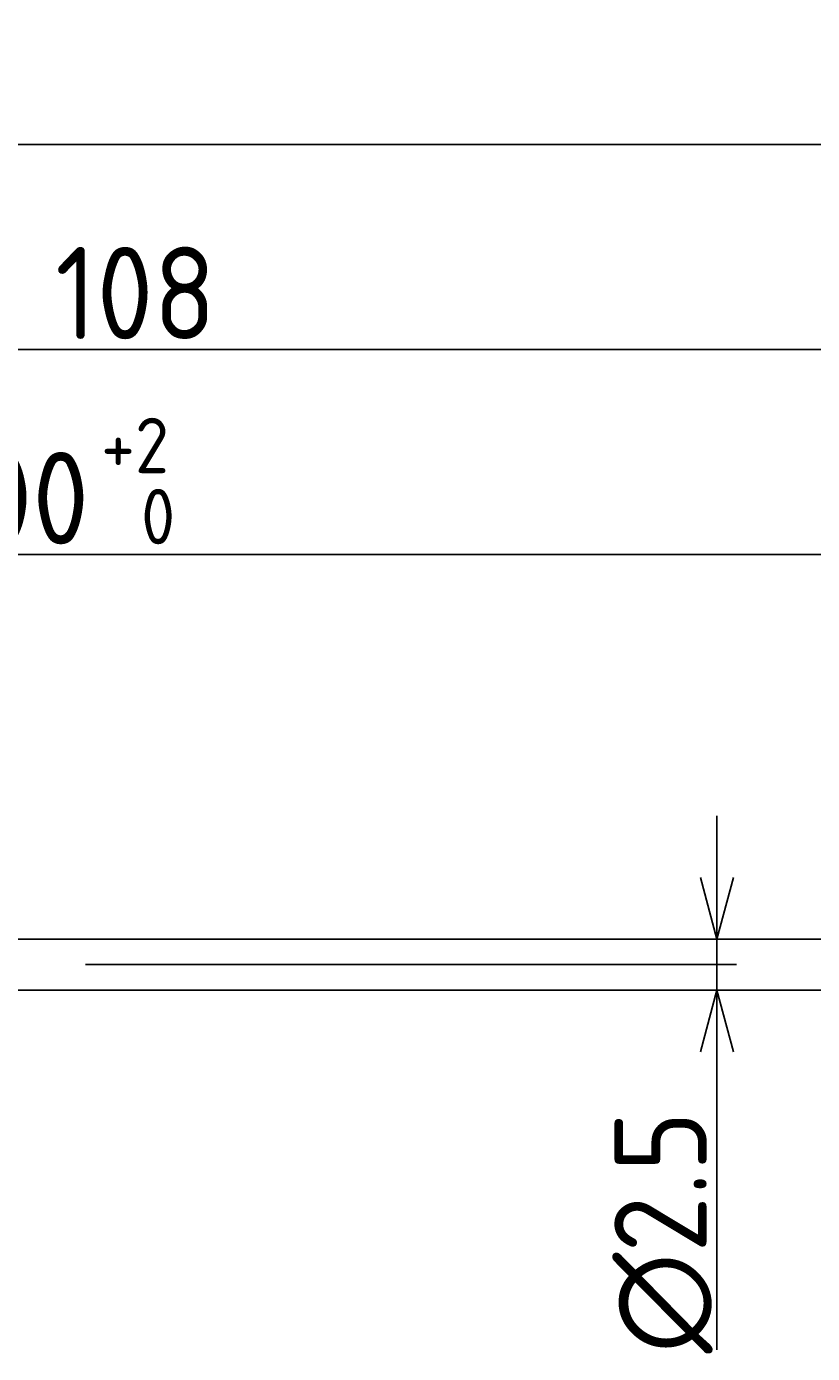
# Model space of a CAD drawing. Extents: x 80 to 386, y 137 to 212.
# Tile 8 of 9: x 310 to 348, y 147 to 212. Entities that reach past the tile are written whole.
import ezdxf

# ---------------------------------------------------------------- set-up
doc = ezdxf.new("R2010")
doc.units = 0
doc.linetypes.add('CENTER', pattern=[50.8, 31.75, -6.35, 6.35, -6.35])
doc.layers.get('0').update_dxf_attribs({"linetype": 'CONTINUOUS'})
doc.layers.get('DEFPOINTS').update_dxf_attribs({"linetype": 'CONTINUOUS'})
for name, color, linetype in [('35-0-CON', 7, 'CONTINUOUS'), ('図形', 7, 'CONTINUOUS'), ('図枠', 7, 'CONTINUOUS'), ('寸法_文字', 3, 'CONTINUOUS')]:
    doc.layers.add(name, color=color, linetype=linetype)
doc.styles.add('DIMENSION', font='isocp.shx', dxfattribs={"bigfont": 'bigfont.shx'})
doc.dimstyles.get("Standard").update_dxf_attribs({"dimtxt": 0.18, "dimasz": 0.18, "dimexe": 0.18, "dimexo": 0.0625, "dimgap": 0.09, "dimtad": 0, "dimtih": 1, "dimtoh": 1, "dimzin": 0, "dimcen": 0.09, "dimazin": 3, "dimtfac": 1, "dimtofl": 0, "dimtmove": 0, "dimatfit": 3})

# ---------------------------------------------------------------- blocks, each defined once
blk = doc.blocks.new('_OPEN30')
at = {"color": 0, "linetype": 'BYBLOCK'}
for p, q in [((-1, 0.268), (0, 0)), ((0, 0), (-1, -0.268)), ((0, 0), (-1, 0))]:
    blk.add_line(p, q, dxfattribs=at)
blk = doc.blocks.new('*U133')
at = {"layer": '寸法_文字', "color": 161, "style": 'DIMENSION'}
blk.add_text('∅2.5', height=4.5, rotation=90, dxfattribs=at).set_placement((342.967, 147.113))
blk = doc.blocks.new('*D132')
at = {"layer": 'DEFPOINTS', "color": 0, "linetype": 'BYBLOCK'}
for p in [(338.217, 167.324), (338.217, 164.824), (343.467, 164.824)]:
    blk.add_point(p, dxfattribs=at)
at = {"layer": '寸法_文字', "color": 161, "linetype": 'BYBLOCK'}
for p, q in [((343.467, 170.324), (343.467, 173.324)), ((343.467, 167.324), (343.467, 164.824)), ((343.467, 161.824), (343.467, 147.288))]:
    blk.add_line(p, q, dxfattribs=at)
at = {"layer": '図枠'}
blk.add_blockref('*U133', (0, 0), dxfattribs=at)
at = {"layer": '寸法_文字', "color": 161, "linetype": 'BYBLOCK', "xscale": 3, "yscale": 3, "zscale": 3}
for p, rotation in [((343.467, 167.324), 270), ((343.467, 164.824), 90)]:
    blk.add_blockref('_OPEN30', p, dxfattribs=dict(at, rotation=rotation))
blk = doc.blocks.new('*U139')
at = {"layer": '寸法_文字', "color": 161, "style": 'DIMENSION'}
for s, height, p in [('+2', 2.7, (313.433, 190.04)), ('100', 4.5, (305.288, 186.574)), (' 0', 2.7, (313.838, 186.574))]:
    blk.add_text(s, height=height, dxfattribs=at).set_placement(p)
blk = doc.blocks.new('*D138')
at = {"layer": 'DEFPOINTS', "color": 0, "linetype": 'BYBLOCK'}
for p in [(361.467, 186.074), (261.467, 170.274), (361.467, 169.074)]:
    blk.add_point(p, dxfattribs=at)
at = {"layer": '寸法_文字', "color": 161, "linetype": 'BYBLOCK'}
for p, q in [((261.467, 170.774), (261.467, 188.074)), ((361.467, 169.574), (361.467, 188.074)), ((264.467, 186.074), (358.467, 186.074))]:
    blk.add_line(p, q, dxfattribs=at)
at = {"layer": '図枠'}
blk.add_blockref('*U139', (0, 0), dxfattribs=at)
at = {"layer": '寸法_文字', "color": 161, "linetype": 'BYBLOCK', "xscale": 3, "yscale": 3, "zscale": 3, "rotation": 180}
blk.add_blockref('_OPEN30', (261.467, 186.074), dxfattribs=at)
at = {"layer": '寸法_文字', "color": 161, "linetype": 'BYBLOCK', "xscale": 3, "yscale": 3, "zscale": 3}
blk.add_blockref('_OPEN30', (361.467, 186.074), dxfattribs=at)
blk = doc.blocks.new('*U141')
at = {"layer": '寸法_文字', "color": 161, "style": 'DIMENSION'}
blk.add_text('(258)', height=4.5, dxfattribs=at).set_placement((233.942, 206.799))
blk = doc.blocks.new('*D140')
at = {"layer": 'DEFPOINTS', "color": 0, "linetype": 'BYBLOCK'}
for p in [(111.467, 206.074), (111.467, 169.774), (369.467, 168.824)]:
    blk.add_point(p, dxfattribs=at)
at = {"layer": '寸法_文字', "color": 161, "linetype": 'BYBLOCK'}
for p, q in [((111.467, 170.274), (111.467, 208.074)), ((369.467, 169.324), (369.467, 208.074)), ((366.467, 206.074), (114.467, 206.074))]:
    blk.add_line(p, q, dxfattribs=at)
at = {"layer": '図枠'}
blk.add_blockref('*U141', (0, 0), dxfattribs=at)
at = {"layer": '寸法_文字', "color": 161, "linetype": 'BYBLOCK', "xscale": 3, "yscale": 3, "zscale": 3, "rotation": 180}
blk.add_blockref('_OPEN30', (111.467, 206.074), dxfattribs=at)
at = {"layer": '寸法_文字', "color": 161, "linetype": 'BYBLOCK', "xscale": 3, "yscale": 3, "zscale": 3}
blk.add_blockref('_OPEN30', (369.467, 206.074), dxfattribs=at)
blk = doc.blocks.new('*U145')
at = {"layer": '寸法_文字', "color": 161, "style": 'DIMENSION'}
blk.add_text('108', height=4.5, dxfattribs=at).set_placement((311.192, 196.574))
blk = doc.blocks.new('*D144')
at = {"layer": 'DEFPOINTS', "color": 0, "linetype": 'BYBLOCK'}
for p in [(369.467, 196.074), (261.467, 170.274), (369.467, 168.824)]:
    blk.add_point(p, dxfattribs=at)
at = {"layer": '寸法_文字', "color": 161, "linetype": 'BYBLOCK'}
for p, q in [((261.467, 170.774), (261.467, 198.074)), ((369.467, 169.324), (369.467, 198.074)), ((264.467, 196.074), (366.467, 196.074))]:
    blk.add_line(p, q, dxfattribs=at)
at = {"layer": '図枠'}
blk.add_blockref('*U145', (0, 0), dxfattribs=at)
at = {"layer": '寸法_文字', "color": 161, "linetype": 'BYBLOCK', "xscale": 3, "yscale": 3, "zscale": 3, "rotation": 180}
blk.add_blockref('_OPEN30', (261.467, 196.074), dxfattribs=at)
at = {"layer": '寸法_文字', "color": 161, "linetype": 'BYBLOCK', "xscale": 3, "yscale": 3, "zscale": 3}
blk.add_blockref('_OPEN30', (369.467, 196.074), dxfattribs=at)

msp = doc.modelspace()

# ---------------------------------------------------------------- linework, layer by layer
at = {"layer": '35-0-CON'}
for p, q in [((261.467, 167.324), (361.467, 167.324)), ((261.467, 164.824), (361.467, 164.824))]:
    msp.add_line(p, q, dxfattribs=at)
at = {"layer": '図形', "color": 3, "linetype": 'CENTER'}
msp.add_line((109.467, 166.074), (370.467, 166.074), dxfattribs=at)

# ---------------------------------------------------------------- dimensions: what is measured, and where the dimension line sits
at = {"layer": '寸法_文字', "color": 3, "linetype": 'BYBLOCK'}
for base, p1, p2, override, picture, middle in [((111.467, 206.074), (369.467, 168.824), (111.467, 169.774), {"dimscale": 1, "dimpost": '(<>)'}, '*D140', (240.467, 209.049)), ((369.467, 196.074), (261.467, 170.274), (369.467, 168.824), {"dimscale": 1, "dimpost": '<>', "dimtol": 0, "dimtp": 0.1, "dimtm": 0}, '*D144', (315.467, 198.824)), ((361.467, 186.074), (261.467, 170.274), (361.467, 169.074), {"dimscale": 1, "dimgap": 0.5, "dimtol": 1, "dimlim": 0, "dimtp": 2, "dimtm": 0}, '*D138', (311.467, 189.59))]:
    dim = msp.add_linear_dim(base=base, p1=p1, p2=p2, dimstyle='Standard', override=override, dxfattribs=at)
    dim.commit()
    dim.dimension.update_dxf_attribs({"geometry": picture, "text_midpoint": middle})
dim = msp.add_linear_dim(base=(343.467, 164.824), p1=(338.217, 167.324), p2=(338.217, 164.824), angle=90, dimstyle='Standard', override={"dimscale": 1, "dimpost": '%%c<>', "dimse1": 1, "dimse2": 1, "dimtol": 0, "dimtp": 0.1, "dimtm": 0}, dxfattribs=at)
dim.commit()
dim.dimension.update_dxf_attribs({"geometry": '*D132', "text_midpoint": (340.716, 153.056)})

doc.saveas('drawing.dxf')
